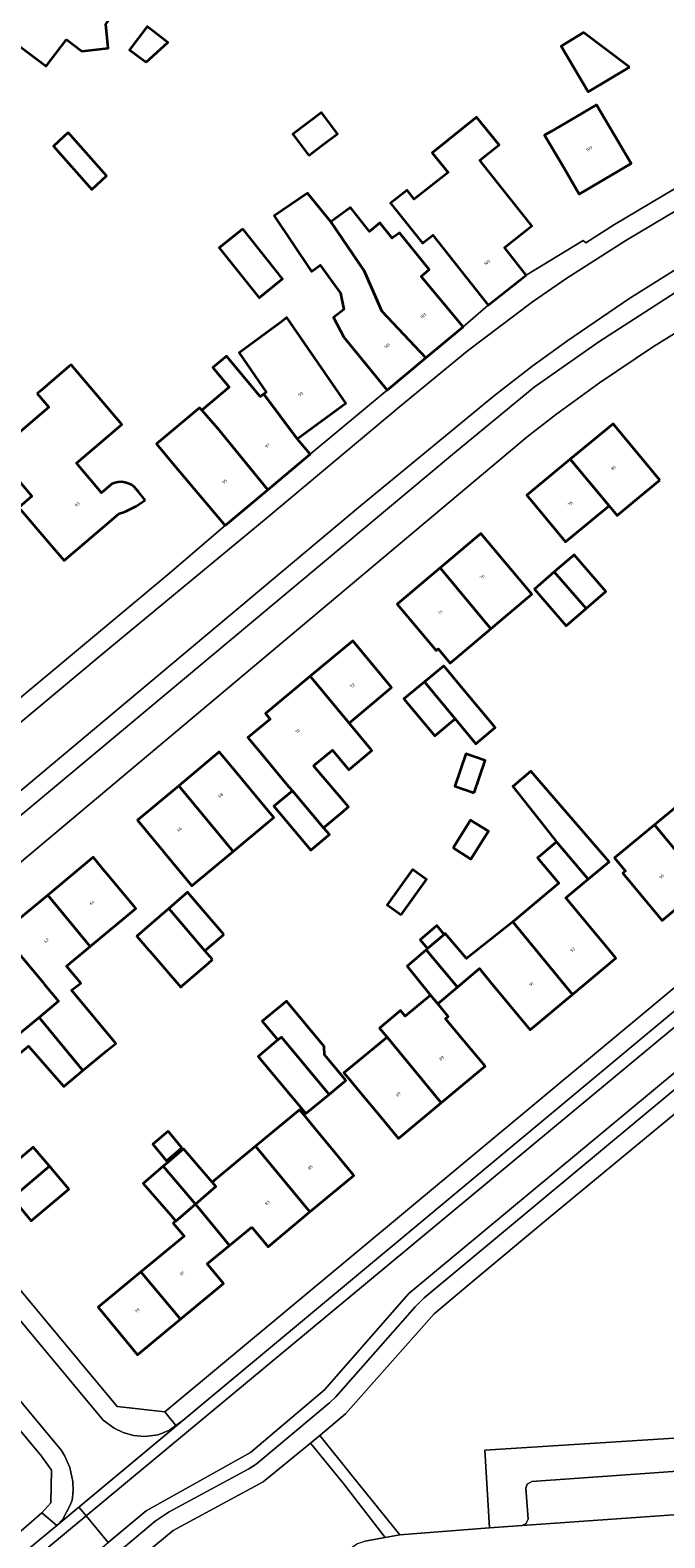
# Model space of a CAD drawing. Header units: metres. Extents: x 197700 to 204338, y 317132 to 325229.
# Tile 56 of 256: x 198830 to 198904, y 319643 to 319820. Entities that reach past the tile are written whole.
import ezdxf
from ezdxf.enums import TextEntityAlignment as Align

# ---------------------------------------------------------------- set-up
doc = ezdxf.new("R2010")
doc.units = ezdxf.units.M
for name, color, linetype, lineweight in [('B-WE-GR-BEPLANTING_CULTUUR_BODEMBEDEKKER-GV', 90, 'Continuous', 18), ('B-WE-OG-BEBOUWING-GV', 7, 'Continuous', 35), ('B-WE-OG-BEBOUWING-T18', 10, 'Continuous', 18), ('B-WE-OG-TERREIN_CULTUURSCHEIDING-GV', 7, 'Continuous', 18), ('B-WE-OG-TERREIN_ERF-GV', 7, 'Continuous', 18), ('B-WE-VH-VERHARDING_ASFALT-GV', 252, 'Continuous', 18), ('B-WE-VH-VERHARDING_BETONSTRAATSTEEN-GV', 252, 'Continuous', 18), ('B-WE-VH-VERHARDING_TEGEL-GV', 252, 'Continuous', 18)]:
    doc.layers.add(name, color=color, linetype=linetype, lineweight=lineweight)
doc.styles.add('NLCS-ISO-M200-T18', font='NLCS-ISO.ttf', dxfattribs={"height": 0.36})

msp = doc.modelspace()

# ---------------------------------------------------------------- linework, layer by layer
at = {"layer": 'B-WE-GR-BEPLANTING_CULTUUR_BODEMBEDEKKER-GV'}
msp.add_lwpolyline([(198883.794, 319644.575), (198887.627, 319644.868), (198888.033, 319645.046), (198888.328, 319645.599), (198888.046, 319649.25), (198888.192, 319649.701), (198888.741, 319650.007), (198913.586, 319651.769), (198913.888, 319651.722), (198914.191, 319651.373), (198912.847, 319655.57), (198883.245, 319653.681)], close=True, dxfattribs=at)
at = {"layer": 'B-WE-OG-BEBOUWING-GV'}
for points in [[(198834.112, 319819.179), (198835.937, 319817.812), (198839.029, 319818.133), (198838.736, 319820.946), (198840.446, 319823.229), (198834.92, 319827.368), (198832.867, 319824.627), (198830.5, 319826.4), (198830.14, 319826.67), (198825.613, 319820.627), (198831.752, 319816.028)], [(198843.477, 319816.486), (198846.04, 319818.828), (198843.606, 319820.675), (198841.542, 319817.954)], [(198900.201, 319815.934), (198894.804, 319819.967), (198892.187, 319818.394), (198895.35, 319813.017)], [(198862.568, 319805.57), (198864.112, 319806.735), (198865.934, 319808.11), (198864.044, 319810.612), (198860.679, 319808.071)], [(198888.077, 319791.515), (198885.519, 319794.75), (198888.739, 319797.296), (198882.845, 319804.749), (198882.649, 319804.998), (198884.914, 319806.789), (198884.846, 319806.874), (198882.258, 319810.066), (198877.06, 319805.85), (198878.918, 319803.559), (198874.953, 319800.422), (198874.097, 319801.488), (198872.159, 319799.955), (198875.927, 319795.268), (198877.136, 319796.223), (198883.638, 319788.003)], [(198891.006, 319808.378), (198890.246, 319807.931), (198892.248, 319804.527), (198894.312, 319801.018), (198900.4, 319804.599), (198896.334, 319811.512), (198893.284, 319809.718)], [(198834.312, 319808.263), (198832.608, 319806.661), (198837.108, 319801.554), (198838.817, 319803.181)], [(198865.158, 319797.759), (198862.414, 319801.119), (198858.487, 319798.474), (198862.872, 319791.964), (198863.904, 319792.702), (198866.289, 319789.399), (198866.685, 319787.496), (198865.482, 319786.549), (198866.677, 319784.244), (198871.765, 319778.025), (198876.299, 319781.804), (198871.127, 319787.306), (198869.059, 319792.041)], [(198876.299, 319781.804), (198880.684, 319785.46), (198875.746, 319791.377), (198876.698, 319792.175), (198873.207, 319796.488), (198872.355, 319795.84), (198870.908, 319797.645), (198869.706, 319796.647), (198867.461, 319799.455), (198865.158, 319797.759), (198869.059, 319792.041), (198871.127, 319787.306)], [(198854.813, 319796.952), (198852.039, 319794.74), (198856.725, 319788.862), (198859.499, 319791.074)], [(198857.272, 319777.575), (198861.22, 319772.327), (198866.929, 319776.503), (198860.008, 319786.537), (198859.253, 319785.982), (198854.38, 319782.396), (198857.579, 319777.782)], [(198857.774, 319766.359), (198862.736, 319770.516), (198861.22, 319772.327), (198857.272, 319777.575), (198856.87, 319777.304), (198852.914, 319782.026), (198852.489, 319781.67), (198851.309, 319780.681), (198853.237, 319778.381), (198849.999, 319775.668), (198851.873, 319773.517)], [(198852.736, 319762.138), (198857.774, 319766.359), (198851.873, 319773.517), (198849.999, 319775.668), (198849.748, 319775.956), (198844.701, 319771.728), (198846.778, 319769.249)], [(198903.759, 319767.486), (198902.824, 319768.614), (198898.289, 319774.085), (198893.263, 319769.919), (198897.812, 319764.46), (198898.75, 319763.334), (198901.338, 319765.479)], [(198893.263, 319769.919), (198888.171, 319765.698), (198892.706, 319760.227), (198897.812, 319764.46)], [(198883.952, 319750.043), (198888.762, 319754.096), (198882.753, 319761.227), (198877.968, 319757.195)], [(198891.377, 319756.704), (198895.123, 319752.412), (198897.442, 319754.43), (198893.703, 319758.728)], [(198877.968, 319757.195), (198872.922, 319752.943), (198877.512, 319747.496), (198877.749, 319747.696), (198879.168, 319746.012), (198883.952, 319750.043)], [(198895.123, 319752.412), (198891.377, 319756.704), (198889.05, 319754.68), (198892.789, 319750.382)], [(198867.292, 319738.984), (198872.288, 319743.138), (198867.729, 319748.621), (198862.733, 319744.467)], [(198863.129, 319733.966), (198865.344, 319735.808), (198867.268, 319733.495), (198869.981, 319735.751), (198867.292, 319738.984), (198862.733, 319744.467), (198857.474, 319740.094), (198858.017, 319739.441), (198855.418, 319737.28), (198856.415, 319736.081), (198856.657, 319735.79), (198860.2, 319731.529), (198860.637, 319731.055), (198864.312, 319726.699), (198866.644, 319728.666), (198866.762, 319728.768), (198867.217, 319729.16)], [(198876.131, 319743.819), (198879.749, 319739.469), (198882.179, 319736.55), (198884.457, 319738.446), (198880.464, 319743.242), (198878.572, 319745.516), (198878.407, 319745.714)], [(198879.749, 319739.469), (198876.131, 319743.819), (198873.736, 319741.826), (198877.356, 319737.477)], [(198847.299, 319731.636), (198853.708, 319723.939), (198858.463, 319727.893), (198857.802, 319728.688), (198853.842, 319733.45), (198853.601, 319733.74), (198852.059, 319735.594)], [(198881.977, 319730.797), (198883.265, 319734.606), (198880.987, 319735.376), (198879.699, 319731.568)], [(198891.647, 319725.039), (198895.355, 319720.658), (198897.815, 319722.709), (198888.642, 319733.327), (198886.53, 319731.553), (198889.764, 319727.436)], [(198853.708, 319723.939), (198847.299, 319731.636), (198842.445, 319727.599), (198845.274, 319724.197), (198845.448, 319723.988), (198848.849, 319719.898)], [(198860.637, 319731.055), (198858.479, 319729.251), (198862.822, 319724.073), (198864.981, 319725.905), (198864.312, 319726.699)], [(198903.125, 319727.055), (198909.027, 319719.954), (198914.062, 319724.124), (198912.068, 319726.532), (198909.46, 319729.68), (198909.96, 319730.094), (198908.68, 319731.652)], [(198879.509, 319724.335), (198881.591, 319723.028), (198883.643, 319726.297), (198881.562, 319727.604)], [(198909.027, 319719.954), (198903.125, 319727.055), (198898.428, 319723.168), (198899.722, 319721.606), (198899.437, 319721.37), (198902.286, 319717.93), (198904.035, 319715.819)], [(198886.511, 319715.681), (198893.508, 319707.159), (198898.619, 319711.42), (198896.986, 319713.379), (198896.921, 319713.457), (198892.737, 319718.476), (198895.355, 319720.658), (198891.647, 319725.039), (198889.567, 319723.306), (198889.425, 319723.187), (198891.922, 319720.192)], [(198831.929, 319718.812), (198836.906, 319712.785), (198842.256, 319717.233), (198838.756, 319721.443), (198838.632, 319721.592), (198837.259, 319723.243)], [(198873.418, 319716.487), (198876.374, 319720.633), (198874.739, 319721.799), (198871.783, 319717.653)], [(198836.906, 319712.785), (198831.929, 319718.812), (198826.553, 319714.342), (198831.377, 319708.54), (198831.55, 319708.332), (198833.194, 319706.354), (198830.906, 319704.452), (198836.049, 319698.223), (198838.956, 319700.605), (198839.919, 319701.394), (198834.716, 319707.65), (198835.802, 319708.49), (198834.142, 319710.487)], [(198852.606, 319714.197), (198849.984, 319717.237), (198848.343, 319719.139), (198846.122, 319717.223), (198850.384, 319712.281)], [(198851.275, 319711.248), (198850.384, 319712.281), (198846.122, 319717.223), (198843.875, 319715.286), (198842.382, 319713.998), (198843.802, 319712.351), (198843.937, 319712.195), (198847.536, 319708.023), (198847.629, 319708.103), (198847.732, 319708.191), (198850.51, 319710.588), (198850.79, 319710.83)], [(198876.509, 319712.529), (198878.473, 319714.202), (198877.603, 319715.224), (198875.638, 319713.552)], [(198893.508, 319707.159), (198886.511, 319715.681), (198881.088, 319711.36), (198878.591, 319714.302), (198878.473, 319714.202), (198876.509, 319712.529), (198876.343, 319712.388), (198880.038, 319708.025), (198882.604, 319710.187), (198883.886, 319708.603), (198886.004, 319706.062), (198888.541, 319703.019)], [(198877.708, 319706.061), (198880.038, 319708.025), (198876.343, 319712.388), (198874.343, 319710.685), (198874.097, 319710.475), (198876.87, 319707.086)], [(198830.906, 319704.452), (198828.526, 319702.487), (198821.936, 319710.467), (198816.611, 319706.07), (198824.405, 319696.728), (198829.668, 319701.073), (198833.804, 319696.361), (198836.049, 319698.223)], [(198858.941, 319701.812), (198859.353, 319702.155), (198864.956, 319695.435), (198866.917, 319697.07), (198866.392, 319697.699), (198864.42, 319700.065), (198864.369, 319701.064), (198859.952, 319706.378), (198857.11, 319704.009)], [(198871.768, 319702.123), (198878.114, 319694.432), (198883.261, 319698.722), (198880.798, 319701.676), (198878.622, 319704.287), (198878.941, 319704.553), (198877.708, 319706.061), (198876.87, 319707.086), (198873.876, 319704.591), (198873.347, 319705.256), (198870.872, 319703.193)], [(198864.956, 319695.435), (198859.353, 319702.155), (198858.941, 319701.812), (198856.637, 319699.891), (198862.239, 319693.17)], [(198878.114, 319694.432), (198871.768, 319702.123), (198868.865, 319699.761), (198866.699, 319697.956), (198867.224, 319697.326), (198868.473, 319695.828), (198870.895, 319692.922), (198873.112, 319690.263)], [(198856.306, 319689.342), (198862.696, 319681.639), (198867.863, 319685.925), (198865.665, 319688.574), (198863.247, 319691.489), (198862.01, 319692.979), (198861.472, 319693.628)], [(198846.05, 319691.108), (198844.245, 319689.591), (198845.88, 319687.645), (198847.685, 319689.162)], [(198827.735, 319683.302), (198832.128, 319686.994), (198830.236, 319689.246), (198825.843, 319685.554)], [(198849.258, 319682.565), (198851.664, 319684.641), (198851.237, 319685.136), (198847.85, 319689.06), (198846.09, 319687.538), (198845.484, 319687.014)], [(198855.873, 319679.875), (198857.788, 319677.567), (198862.696, 319681.639), (198856.306, 319689.342), (198851.237, 319685.136), (198851.664, 319684.641), (198849.258, 319682.565), (198853.279, 319677.723)], [(198827.735, 319683.302), (198829.992, 319680.617), (198834.385, 319684.309), (198832.128, 319686.994)], [(198846.953, 319680.575), (198849.258, 319682.565), (198845.484, 319687.014), (198843.141, 319684.992), (198846.401, 319681.215)], [(198842.86, 319674.607), (198847.492, 319669.056), (198852.551, 319673.253), (198850.651, 319675.543), (198853.279, 319677.723), (198849.258, 319682.565), (198846.953, 319680.575), (198846.645, 319680.309), (198847.934, 319678.817)], [(198842.86, 319674.607), (198837.86, 319670.459), (198842.476, 319664.895), (198847.492, 319669.056)]]:
    msp.add_lwpolyline(points, close=True, dxfattribs=at)
for points in [[(198839.413, 319766.996), (198838.237, 319765.993), (198835.29, 319769.45), (198840.639, 319774.01), (198834.665, 319781.018), (198834.411, 319780.802), (198830.981, 319777.877), (198830.703, 319777.64)], [(198830.703, 319777.64), (198832.067, 319776.041), (198825.764, 319770.668), (198830.074, 319765.612), (198828.52, 319764.287), (198830.539, 319761.919), (198832.826, 319759.236), (198833.839, 319758.048), (198838.884, 319762.348), (198840.309, 319763.563)], [(198843.372, 319765.144), (198842.561, 319766.125), (198842.355, 319766.374)]]:
    msp.add_lwpolyline(points, dxfattribs=at)
for points in [[(198842.355, 319766.374, 0.3606681), (198839.413, 319766.996)], [(198840.309, 319763.563, 0.0932815), (198843.372, 319765.144)]]:
    msp.add_lwpolyline(points, format="xyb", dxfattribs=at)
at = {"layer": 'B-WE-OG-TERREIN_CULTUURSCHEIDING-GV'}
msp.add_lwpolyline([(198922.457, 319707.14), (198890.718, 319680.903), (198881.745, 319673.434), (198877.284, 319669.684), (198866.86, 319657.962), (198863.88, 319655.405), (198867.67, 319650.689), (198873.238, 319643.769), (198883.794, 319644.575), (198883.245, 319653.681), (198912.847, 319655.57)], dxfattribs=at)
msp.add_lwpolyline([(198871.541, 319643.465), (198866.609, 319649.829), (198862.781, 319654.534), (198857.217, 319649.983), (198846.667, 319644.281), (198841.426, 319639.994), (198841.05, 319634.69), (198845.318, 319638.584), (198847.68, 319641.655), (198853.191, 319639.45), (198860.749, 319630.003), (198858.966, 319626.068), (198865.986, 319626.494), (198865.298, 319636.396), (198865.383, 319638.148), (198865.723, 319639.402), (198866.065, 319640.306), (198866.706, 319641.362), (198867.2, 319641.967), (198868.195, 319642.726), (198869.142, 319643.035)], close=True, dxfattribs=at)
at = {"layer": 'B-WE-OG-TERREIN_ERF-GV'}
for points in [[(198835.937, 319817.812), (198834.112, 319819.179), (198831.752, 319816.028), (198825.613, 319820.627), (198830.14, 319826.67), (198830.5, 319826.4), (198832.867, 319824.627), (198834.92, 319827.368), (198840.446, 319823.229), (198838.736, 319820.946), (198839.029, 319818.133)], [(198846.04, 319818.828), (198843.477, 319816.486), (198841.542, 319817.954), (198843.606, 319820.675)], [(198894.804, 319819.967), (198900.201, 319815.934), (198895.35, 319813.017), (198892.187, 319818.394)], [(198864.112, 319806.735), (198862.568, 319805.57), (198860.679, 319808.071), (198864.044, 319810.612), (198865.934, 319808.11)], [(198890.246, 319807.931), (198891.006, 319808.378), (198893.284, 319809.718), (198896.334, 319811.512), (198900.4, 319804.599), (198894.312, 319801.018), (198892.248, 319804.527)], [(198834.312, 319808.263), (198838.817, 319803.181), (198837.108, 319801.554), (198832.608, 319806.661)], [(198854.813, 319796.952), (198859.499, 319791.074), (198856.725, 319788.862), (198852.039, 319794.74)], [(198897.812, 319764.46), (198892.706, 319760.227), (198888.171, 319765.698), (198893.263, 319769.919), (198898.289, 319774.085), (198902.824, 319768.614), (198903.759, 319767.486), (198901.338, 319765.479), (198898.75, 319763.334)], [(198877.968, 319757.195), (198882.753, 319761.227), (198888.762, 319754.096), (198883.952, 319750.043), (198879.168, 319746.012), (198877.749, 319747.696), (198877.512, 319747.496), (198872.922, 319752.943)], [(198891.377, 319756.704), (198893.703, 319758.728), (198897.442, 319754.43), (198895.123, 319752.412), (198892.789, 319750.382), (198889.05, 319754.68)], [(198867.292, 319738.984), (198869.981, 319735.751), (198867.268, 319733.495), (198865.344, 319735.808), (198863.129, 319733.966), (198867.217, 319729.16), (198866.762, 319728.768), (198866.644, 319728.666), (198864.312, 319726.699), (198864.981, 319725.905), (198862.822, 319724.073), (198858.479, 319729.251), (198860.637, 319731.055), (198860.2, 319731.529), (198856.657, 319735.79), (198856.415, 319736.081), (198855.418, 319737.28), (198858.017, 319739.441), (198857.474, 319740.094), (198862.733, 319744.467), (198867.729, 319748.621), (198872.288, 319743.138)], [(198879.749, 319739.469), (198877.356, 319737.477), (198873.736, 319741.826), (198876.131, 319743.819), (198878.407, 319745.714), (198878.572, 319745.516), (198880.464, 319743.242), (198884.457, 319738.446), (198882.179, 319736.55)], [(198853.842, 319733.45), (198857.802, 319728.688), (198858.463, 319727.893), (198853.708, 319723.939), (198848.849, 319719.898), (198845.448, 319723.988), (198845.274, 319724.197), (198842.445, 319727.599), (198847.299, 319731.636), (198852.059, 319735.594), (198853.601, 319733.74)], [(198881.977, 319730.797), (198879.699, 319731.568), (198880.987, 319735.376), (198883.265, 319734.606)], [(198883.886, 319708.603), (198882.604, 319710.187), (198880.038, 319708.025), (198877.708, 319706.061), (198878.941, 319704.553), (198878.622, 319704.287), (198880.798, 319701.676), (198883.261, 319698.722), (198878.114, 319694.432), (198873.112, 319690.263), (198870.895, 319692.922), (198868.473, 319695.828), (198867.224, 319697.326), (198866.699, 319697.956), (198868.865, 319699.761), (198871.768, 319702.123), (198870.872, 319703.193), (198873.347, 319705.256), (198873.876, 319704.591), (198876.87, 319707.086), (198874.097, 319710.475), (198874.343, 319710.685), (198876.343, 319712.388), (198876.509, 319712.529), (198875.638, 319713.552), (198877.603, 319715.224), (198878.473, 319714.202), (198878.591, 319714.302), (198881.088, 319711.36), (198886.511, 319715.681), (198891.922, 319720.192), (198889.425, 319723.187), (198889.567, 319723.306), (198891.647, 319725.039), (198889.764, 319727.436), (198886.53, 319731.553), (198888.642, 319733.327), (198897.815, 319722.709), (198895.355, 319720.658), (198892.737, 319718.476), (198896.921, 319713.457), (198896.986, 319713.379), (198898.619, 319711.42), (198893.508, 319707.159), (198888.541, 319703.019), (198886.004, 319706.062)], [(198903.125, 319727.055), (198908.68, 319731.652), (198909.96, 319730.094), (198909.46, 319729.68), (198912.068, 319726.532), (198914.062, 319724.124), (198909.027, 319719.954), (198904.035, 319715.819), (198902.286, 319717.93), (198899.437, 319721.37), (198899.722, 319721.606), (198898.428, 319723.168)], [(198879.509, 319724.335), (198881.562, 319727.604), (198883.643, 319726.297), (198881.591, 319723.028)], [(198873.418, 319716.487), (198871.783, 319717.653), (198874.739, 319721.799), (198876.374, 319720.633)], [(198849.984, 319717.237), (198852.606, 319714.197), (198850.384, 319712.281), (198851.275, 319711.248), (198850.79, 319710.83), (198850.51, 319710.588), (198847.732, 319708.191), (198847.629, 319708.103), (198847.536, 319708.023), (198843.937, 319712.195), (198843.802, 319712.351), (198842.382, 319713.998), (198843.875, 319715.286), (198846.122, 319717.223), (198848.343, 319719.139)], [(198864.956, 319695.435), (198862.239, 319693.17), (198856.637, 319699.891), (198858.941, 319701.812), (198857.11, 319704.009), (198859.952, 319706.378), (198864.369, 319701.064), (198864.42, 319700.065), (198866.392, 319697.699), (198866.917, 319697.07)], [(198847.492, 319669.056), (198842.476, 319664.895), (198837.86, 319670.459), (198842.86, 319674.607), (198847.934, 319678.817), (198846.645, 319680.309), (198846.953, 319680.575), (198846.401, 319681.215), (198843.141, 319684.992), (198845.484, 319687.014), (198846.09, 319687.538), (198847.85, 319689.06), (198851.237, 319685.136), (198856.306, 319689.342), (198861.472, 319693.628), (198862.01, 319692.979), (198863.247, 319691.489), (198865.665, 319688.574), (198867.863, 319685.925), (198862.696, 319681.639), (198857.788, 319677.567), (198855.873, 319679.875), (198853.279, 319677.723), (198850.651, 319675.543), (198852.551, 319673.253)], [(198846.05, 319691.108), (198847.685, 319689.162), (198845.88, 319687.645), (198844.245, 319689.591)], [(198827.735, 319683.302), (198825.843, 319685.554), (198830.236, 319689.246), (198832.128, 319686.994), (198834.385, 319684.309), (198829.992, 319680.617)]]:
    msp.add_lwpolyline(points, close=True, dxfattribs=at)
for points in [[(198808.252, 319724.942), (198845.932, 319756.342), (198852.736, 319762.138), (198846.778, 319769.249), (198844.701, 319771.728), (198849.748, 319775.956), (198849.999, 319775.668), (198853.237, 319778.381), (198851.309, 319780.681), (198852.489, 319781.67), (198852.914, 319782.026), (198856.87, 319777.304), (198857.272, 319777.575), (198857.579, 319777.782), (198854.38, 319782.396), (198859.253, 319785.982), (198860.008, 319786.537), (198866.929, 319776.503), (198861.22, 319772.327), (198862.736, 319770.516), (198871.765, 319778.025), (198866.677, 319784.244), (198865.482, 319786.549), (198866.685, 319787.496), (198866.289, 319789.399), (198863.904, 319792.702), (198862.872, 319791.964), (198858.487, 319798.474), (198862.414, 319801.119), (198865.158, 319797.759), (198867.461, 319799.455), (198869.706, 319796.647), (198870.908, 319797.645), (198872.355, 319795.84), (198873.207, 319796.488), (198876.698, 319792.175), (198875.746, 319791.377), (198880.684, 319785.46), (198883.638, 319788.003), (198877.136, 319796.223), (198875.927, 319795.268), (198872.159, 319799.955), (198874.097, 319801.488), (198874.953, 319800.422), (198878.918, 319803.559), (198877.06, 319805.85), (198882.258, 319810.066), (198884.846, 319806.874), (198884.914, 319806.789), (198882.649, 319804.998), (198882.845, 319804.749), (198888.739, 319797.296), (198885.519, 319794.75), (198888.077, 319791.515), (198894.774, 319795.569), (198895.072, 319795.317), (198898.436, 319797.448), (198940.494, 319822.459)], [(198906.821, 319785.493), (198902.904, 319783.065), (198896.678, 319778.9), (198891.506, 319775.129), (198888.19, 319772.547), (198825.642, 319720.096)], [(198830.074, 319765.612), (198825.764, 319770.668), (198832.067, 319776.041), (198830.703, 319777.64), (198830.981, 319777.877), (198834.411, 319780.802), (198834.665, 319781.018), (198840.639, 319774.01), (198835.29, 319769.45), (198838.237, 319765.993), (198839.413, 319766.996)], [(198842.355, 319766.374), (198842.561, 319766.125), (198843.372, 319765.144)], [(198840.309, 319763.563), (198838.884, 319762.348), (198833.839, 319758.048), (198832.826, 319759.236), (198830.539, 319761.919), (198828.52, 319764.287), (198830.074, 319765.612)], [(198828.526, 319702.487), (198830.906, 319704.452), (198833.194, 319706.354), (198831.55, 319708.332), (198831.377, 319708.54), (198826.553, 319714.342), (198831.929, 319718.812), (198837.259, 319723.243), (198838.632, 319721.592), (198838.756, 319721.443), (198842.256, 319717.233), (198836.906, 319712.785), (198834.142, 319710.487), (198835.802, 319708.49), (198834.716, 319707.65), (198839.919, 319701.394), (198838.956, 319700.605), (198836.049, 319698.223), (198833.804, 319696.361), (198829.668, 319701.073)], [(198826.897, 319674.658), (198840.058, 319658.825), (198845.665, 319658.211), (198925.505, 319724.63)], [(198796.266, 319617.259), (198828.8, 319644.24), (198831.237, 319646.357), (198832.281, 319647.515), (198832.355, 319651.37), (198831.193, 319653.014), (198816.974, 319669.991), (198814.197, 319667.614), (198814.347, 319667.437), (198809.615, 319663.423), (198807.543, 319665.866), (198806.579, 319667.003), (198805.71, 319668.027), (198810.441, 319672.041), (198809.55, 319672.998), (198812.435, 319675.468), (198796.4, 319694.587), (198795.499, 319694.681), (198780.524, 319682.424), (198773.063, 319676.171), (198761.422, 319666.588), (198738.789, 319647.676), (198728.291, 319639.102)]]:
    msp.add_lwpolyline(points, dxfattribs=at)
for points in [[(198839.413, 319766.996, -0.3606681), (198842.355, 319766.374)], [(198843.372, 319765.144, -0.0932815), (198840.309, 319763.563)]]:
    msp.add_lwpolyline(points, format="xyb", dxfattribs=at)
at = {"layer": 'B-WE-VH-VERHARDING_ASFALT-GV'}
for points in [[(198806.137, 319712.165), (198868.636, 319764.461), (198884.366, 319777.422), (198888.737, 319780.798), (198892.956, 319783.874), (198900.137, 319788.734), (198909.373, 319794.532), (198925.783, 319804.038), (198945.745, 319815.857), (198950.927, 319818.796), (198951.78, 319819.14), (198953.282, 319819.531), (198954.032, 319819.527), (198955.831, 319819.216), (198956.48, 319819.012), (198957.078, 319818.709), (198957.976, 319818.102), (198958.473, 319817.599), (198959.614, 319816.043), (198952.511, 319833.393)], [(198949.964, 319825.304), (198941.031, 319820.105), (198899.775, 319795.589), (198892.848, 319791.178), (198888.831, 319788.401), (198881.144, 319782.595), (198873.205, 319776.089), (198857.573, 319762.976), (198838.069, 319746.852), (198818.967, 319730.915)], [(198835.578, 319647.016), (198836.434, 319645.988), (198940.592, 319732.453)], [(198940.592, 319732.453), (198836.434, 319645.988), (198839.029, 319642.873), (198843.48, 319646.565), (198855.73, 319653.437), (198864.407, 319660.776)], [(198948.644, 319733.814), (198874.309, 319672.061), (198864.407, 319660.776), (198855.73, 319653.437), (198843.48, 319646.565), (198839.029, 319642.873)], [(198864.407, 319660.776), (198874.309, 319672.061), (198948.644, 319733.814)], [(198840.06, 319641.634), (198844.528, 319645.377), (198846.194, 319646.474), (198855.523, 319651.521), (198856.376, 319652.072), (198865.013, 319659.24), (198865.736, 319659.944), (198875.056, 319670.496), (198876.123, 319671.57), (198889.607, 319682.804), (198937.926, 319722.934)], [(198911.695, 319710.378), (198847.773, 319657.173), (198835.578, 319647.016)], [(198809.486, 319682.557), (198833.539, 319653.679), (198833.944, 319652.982), (198834.504, 319651.683), (198834.865, 319650.034), (198834.922, 319648.934), (198834.78, 319647.832), (198834.534, 319647.179), (198833.693, 319645.623), (198832.998, 319644.867), (198835.578, 319647.016), (198847.773, 319657.173), (198846.96, 319656.588), (198846.229, 319656.062), (198844.883, 319655.503), (198843.333, 319655.293), (198841.981, 319655.434), (198840.779, 319655.777), (198839.725, 319656.271), (198838.418, 319657.214), (198802.564, 319700.281)], [(198922.63, 319647.342), (198887.627, 319644.868), (198883.794, 319644.575), (198873.238, 319643.769), (198871.541, 319643.465), (198869.142, 319643.035)], [(198836.434, 319645.988), (198835.578, 319647.016), (198832.998, 319644.867), (198802.901, 319620.003), (198763.254, 319587.07), (198757.234, 319582.177), (198747.683, 319574.159), (198738.289, 319565.391), (198734.263, 319561.462), (198729.394, 319556.476), (198726.018, 319552.701), (198723.333, 319550.332), (198722.921, 319550.005), (198710.574, 319535.937), (198693.392, 319517.11), (198689.169, 319512.629), (198685.393, 319509.002), (198681.314, 319505.522), (198678.228, 319503.2), (198676.137, 319501.736), (198672.379, 319499.278), (198666.871, 319496.187), (198610.883, 319466.624)], [(198764.289, 319580.875), (198839.029, 319642.873), (198836.434, 319645.988), (198763.758, 319585.656)], [(198763.758, 319585.656), (198836.434, 319645.988)]]:
    msp.add_lwpolyline(points, dxfattribs=at)
at = {"layer": 'B-WE-VH-VERHARDING_BETONSTRAATSTEEN-GV'}
msp.add_lwpolyline([(198816.702, 319718.138), (198879.676, 319770.697), (198889.023, 319778.396), (198896.606, 319783.703), (198905.542, 319789.452), (198944.238, 319812.382), (198944.589, 319812.68), (198944.966, 319813.171), (198945.195, 319813.677), (198945.303, 319815.077), (198945.507, 319815.576), (198945.745, 319815.857), (198925.783, 319804.038), (198909.373, 319794.532), (198900.137, 319788.734), (198892.956, 319783.874), (198888.737, 319780.798), (198884.366, 319777.422), (198868.636, 319764.461), (198806.137, 319712.165)], dxfattribs=at)
msp.add_lwpolyline([(198887.627, 319644.868), (198922.63, 319647.342), (198941.625, 319648.805), (198942.124, 319649.01), (198942.322, 319649.262), (198942.118, 319652.214), (198941.749, 319651.809), (198941.25, 319651.705), (198930.051, 319650.926), (198919.203, 319650.132), (198915.905, 319649.787), (198915.003, 319649.929), (198914.601, 319650.177), (198914.449, 319650.376), (198914.191, 319651.373), (198913.888, 319651.722), (198913.586, 319651.769), (198888.741, 319650.007), (198888.192, 319649.701), (198888.046, 319649.25), (198888.328, 319645.599), (198888.033, 319645.046)], close=True, dxfattribs=at)
at = {"layer": 'B-WE-VH-VERHARDING_TEGEL-GV'}
for points in [[(198818.967, 319730.915), (198838.069, 319746.852), (198857.573, 319762.976), (198873.205, 319776.089), (198881.144, 319782.595), (198888.831, 319788.401), (198892.848, 319791.178), (198899.775, 319795.589), (198941.031, 319820.105), (198949.964, 319825.304)], [(198940.494, 319822.459), (198898.436, 319797.448), (198895.072, 319795.317), (198894.774, 319795.569), (198888.077, 319791.515), (198883.638, 319788.003), (198880.684, 319785.46), (198876.299, 319781.804), (198871.765, 319778.025), (198862.736, 319770.516), (198857.774, 319766.359), (198852.736, 319762.138), (198845.932, 319756.342), (198808.252, 319724.942)], [(198905.542, 319789.452), (198896.606, 319783.703), (198889.023, 319778.396), (198879.676, 319770.697), (198816.702, 319718.138)], [(198825.642, 319720.096), (198888.19, 319772.547), (198891.506, 319775.129), (198896.678, 319778.9), (198902.904, 319783.065), (198906.821, 319785.493)], [(198925.505, 319724.63), (198845.665, 319658.211), (198846.96, 319656.588), (198847.773, 319657.173), (198911.695, 319710.378)], [(198937.926, 319722.934), (198889.607, 319682.804), (198876.123, 319671.57), (198875.056, 319670.496), (198865.736, 319659.944), (198865.013, 319659.24), (198856.376, 319652.072), (198855.523, 319651.521), (198846.194, 319646.474), (198844.528, 319645.377), (198840.06, 319641.634)], [(198841.426, 319639.994), (198846.667, 319644.281), (198857.217, 319649.983), (198862.781, 319654.534), (198863.88, 319655.405), (198866.86, 319657.962), (198877.284, 319669.684), (198881.745, 319673.434), (198890.718, 319680.903), (198922.457, 319707.14)]]:
    msp.add_lwpolyline(points, dxfattribs=at)
for points in [[(198803.954, 319702.042), (198802.359, 319700.654), (198802.564, 319700.281), (198838.418, 319657.214), (198839.725, 319656.271), (198840.779, 319655.777), (198841.981, 319655.434), (198843.333, 319655.293), (198844.883, 319655.503), (198846.229, 319656.062), (198846.96, 319656.588), (198845.665, 319658.211), (198840.058, 319658.825), (198826.897, 319674.658)], [(198797.649, 319696.553), (198795.499, 319694.681), (198796.4, 319694.587), (198812.435, 319675.468), (198816.974, 319669.991), (198831.193, 319653.014), (198832.355, 319651.37), (198832.281, 319647.515), (198831.237, 319646.357), (198832.998, 319644.867), (198833.693, 319645.623), (198834.534, 319647.179), (198834.78, 319647.832), (198834.922, 319648.934), (198834.865, 319650.034), (198834.504, 319651.683), (198833.944, 319652.982), (198833.539, 319653.679), (198809.486, 319682.557)], [(198866.609, 319649.829), (198871.541, 319643.465), (198873.238, 319643.769), (198867.67, 319650.689), (198863.88, 319655.405), (198862.781, 319654.534)], [(198721.227, 319551.02), (198722.921, 319550.005), (198723.333, 319550.332), (198726.018, 319552.701), (198729.394, 319556.476), (198734.263, 319561.462), (198738.289, 319565.391), (198747.683, 319574.159), (198757.234, 319582.177), (198763.254, 319587.07), (198802.901, 319620.003), (198832.998, 319644.867), (198831.237, 319646.357), (198828.8, 319644.24), (198796.266, 319617.259), (198785.57, 319608.532), (198750.102, 319578.979), (198742.941, 319572.777), (198733.944, 319564.212), (198729.919, 319560.183)]]:
    msp.add_lwpolyline(points, close=True, dxfattribs=at)

# ---------------------------------------------------------------- texts
at = {"layer": 'B-WE-OG-BEBOUWING-T18', "style": 'NLCS-ISO-M200-T18'}
for s, rotation, p in [('109', 30.4, (198895.478, 319806.344)), ('105', 38.3, (198883.512, 319793.005)), ('103', 39.8, (198876.005, 319786.767)), ('101', 39.8, (198871.772, 319783.238)), ('99', 36.1, (198861.613, 319777.57)), ('97', 39.9, (198857.712, 319771.525)), ('80', 39.6, (198898.314, 319768.91)), ('95', 39.9, (198852.701, 319767.327)), ('93', 40.4, (198835.395, 319764.63)), ('78', 39.6, (198893.255, 319764.717)), ('76', 40.1, (198882.923, 319756.14)), ('74', 40.1, (198878.001, 319751.992)), ('72', 39.7, (198867.677, 319743.376)), ('70', 39.7, (198861.252, 319738.033)), ('68', 39.7, (198852.21, 319730.517)), ('66', 39.7, (198847.408, 319726.524)), ('95', 39.6, (198903.995, 319720.98)), ('64', 39.7, (198837.121, 319717.926)), ('62', 39.7, (198831.768, 319713.476)), ('93', 39.8, (198893.525, 319712.381)), ('91', 39.8, (198888.701, 319708.36)), ('89', 39.8, (198878.149, 319699.669)), ('87', 39.8, (198873.075, 319695.439)), ('85', 39.6, (198862.743, 319686.875)), ('83', 39.6, (198857.706, 319682.696)), ('81', 39.6, (198847.698, 319674.424)), ('79', 39.6, (198842.445, 319670.066))]:
    msp.add_text(s, height=0.36, rotation=rotation, dxfattribs=at).set_placement(p, align=Align.MIDDLE)

doc.saveas('drawing.dxf')
